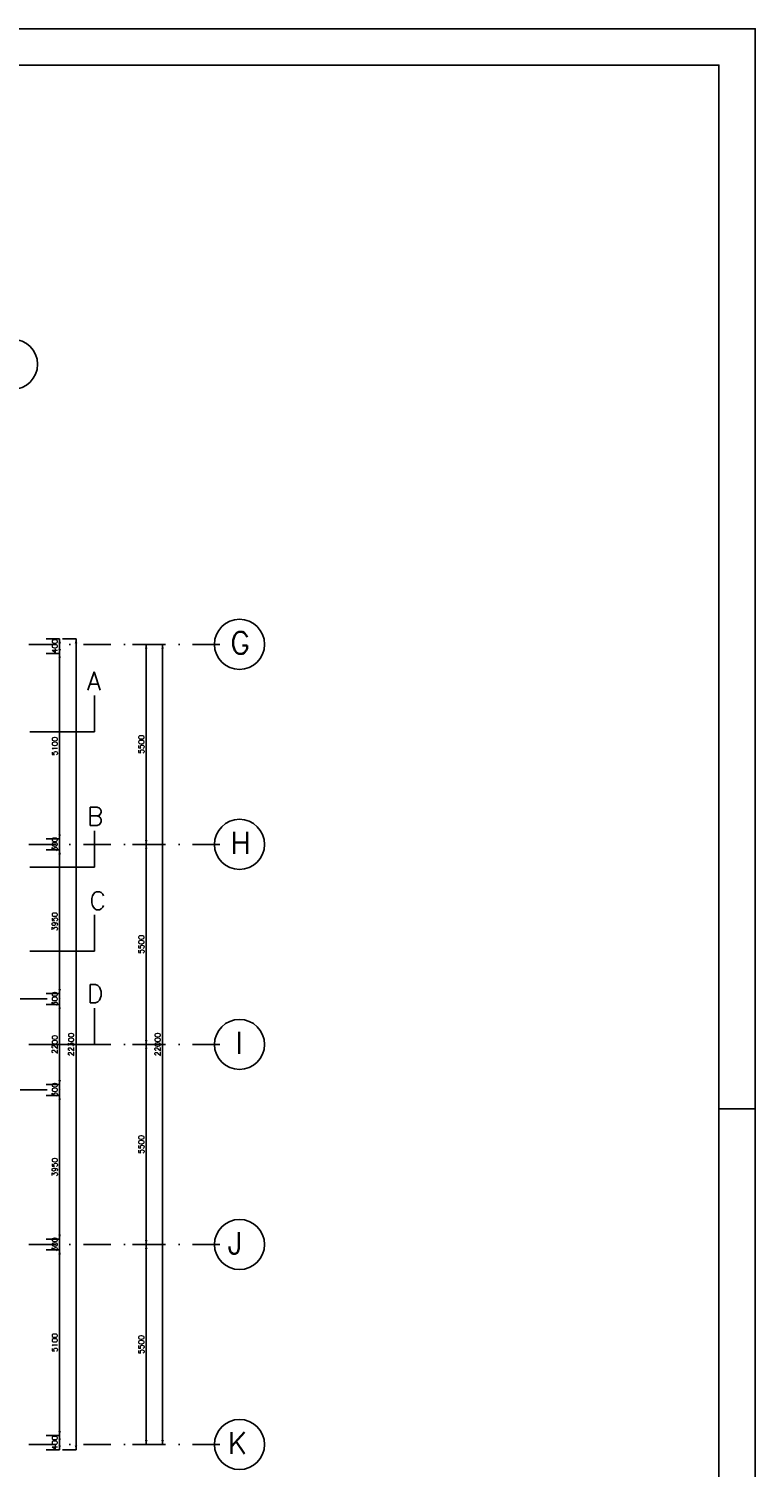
# Model space of a CAD drawing. Extents: x 0 to 84100, y 0 to 59400.
# Tile 10 of 10: x 64128 to 84100, y 19851 to 59400. Entities that reach past the tile are written whole.
import ezdxf
from ezdxf.enums import TextEntityAlignment as Align

# ---------------------------------------------------------------- set-up
doc = ezdxf.new("R2010")
doc.units = 0
doc.header["$LTSCALE"] = 60
doc.header["$MEASUREMENT"] = 0
doc.linetypes.add('DASHDOT', pattern=[25, 12.5, -6.25, 0, -6.25])
doc.layers.get('0').update_dxf_attribs({"linetype": 'CONTINUOUS'})
for name, color, linetype in [('KADER', 2, 'CONTINUOUS'), ('LAAG50', 1, 'CONTINUOUS'), ('MAAT15', 3, 'CONTINUOUS'), ('STRAMIEN', 3, 'DASHDOT')]:
    doc.layers.add(name, color=color, linetype=linetype)
doc.styles.add('ROMANS', font='romans')

# ---------------------------------------------------------------- blocks, each defined once
blk = doc.blocks.new('ZUDIMTUS')
at = {"color": 3}
blk.add_solid([(0, 0), (-800, -240), (-800, 240)], dxfattribs=at)

msp = doc.modelspace()

# ---------------------------------------------------------------- linework, layer by layer
at = {"layer": 'KADER', "color": 3}
msp.add_line((83100, 29700), (84100, 29700), dxfattribs=at)
msp.add_lwpolyline([(0, 0), (84100, 0), (84100, 0), (84100, 59400), (0, 59400)], close=True, dxfattribs=at)
at = {"layer": 'KADER'}
msp.add_lwpolyline([(1000, 1000), (83100, 1000), (83100, 1000), (83100, 58400), (1000, 58400)], close=True, dxfattribs=at)
at = {"layer": 'LAAG50'}
for p, q in [((65936.3, 40072), (65936.3, 41072)), ((64157.6, 40072), (65936.3, 40072)), ((65936.3, 36351.5), (65936.3, 37351.5)), ((64157.6, 36351.5), (65936.3, 36351.5)), ((65936.3, 34038.9), (65936.3, 35038.9)), ((64157.6, 34038.9), (65936.3, 34038.9)), ((65936.3, 31475.2), (65936.3, 32475.2)), ((64157.6, 31475.2), (65936.3, 31475.2))]:
    msp.add_line(p, q, dxfattribs=at)
at = {"layer": 'MAAT15'}
for p, q in [((64977, 42625.2), (64602, 42625.2)), ((64977, 42225.2), (64977, 42625.2)), ((65427, 42625.2), (65052, 42625.2)), ((65427, 20325.2), (65427, 42625.2)), ((67356.6, 42475.2), (66981.6, 42475.2)), ((67356.6, 36975.2), (67356.6, 42475.2)), ((67806.6, 42475.2), (67431.6, 42475.2)), ((67806.6, 20475.2), (67806.6, 42475.2)), ((64977, 42225.2), (64602, 42225.2)), ((64977, 37125.2), (64977, 42225.2)), ((64977, 37125.2), (64602, 37125.2)), ((64977, 36825.2), (64602, 36825.2)), ((64977, 36825.2), (64977, 37125.2)), ((64977, 32875.2), (64977, 36825.2)), ((67356.6, 36975.2), (66981.6, 36975.2)), ((67356.6, 31475.2), (67356.6, 36975.2)), ((64977, 32875.2), (64602, 32875.2)), ((64977, 32575.2), (64977, 32875.2)), ((64977, 32575.2), (64602, 32575.2)), ((64977, 30375.2), (64977, 32575.2)), ((67356.6, 31475.2), (66981.6, 31475.2)), ((67356.6, 25975.2), (67356.6, 31475.2)), ((64977, 30375.2), (64602, 30375.2)), ((64977, 30075.2), (64602, 30075.2)), ((64977, 30075.2), (64977, 30375.2)), ((64977, 26125.2), (64977, 30075.2)), ((64977, 26125.2), (64602, 26125.2)), ((64977, 25825.2), (64977, 26125.2)), ((64977, 25825.2), (64602, 25825.2)), ((64977, 20725.2), (64977, 25825.2)), ((67356.6, 25975.2), (66981.6, 25975.2)), ((67356.6, 20475.2), (67356.6, 25975.2)), ((64977, 20725.2), (64602, 20725.2)), ((64977, 20325.2), (64977, 20725.2)), ((64977, 20325.2), (64602, 20325.2)), ((65427, 20325.2), (65052, 20325.2)), ((67356.6, 20475.2), (66981.6, 20475.2)), ((67806.6, 20475.2), (67431.6, 20475.2))]:
    msp.add_line(p, q, dxfattribs=at)
at = {"layer": 'STRAMIEN'}
for p, q in [((69383.3, 42475.2), (41627.5, 42475.2)), ((69383.3, 36975.2), (42322.2, 36975.2)), ((8384.6, 32725.2), (65147.1, 32725.2)), ((69383.3, 31475.2), (13876.8, 31475.2)), ((8384.6, 30225.2), (65147.1, 30225.2)), ((69383.3, 25975.2), (42322.2, 25975.2)), ((69383.3, 20475.2), (42322.2, 20475.2))]:
    msp.add_line(p, q, dxfattribs=at)
at = {"layer": 'STRAMIEN', "linetype": 'Continuous'}
for centre in [(63680.4, 50174.4), (69922.3, 42475.2), (69922.3, 36975.2), (69922.3, 31475.2), (69922.3, 25975.2), (69922.3, 20475.2)]:
    msp.add_circle(centre, 689, dxfattribs=at)

# ---------------------------------------------------------------- block references
at = {"layer": 'MAAT15', "xscale": 0.15, "yscale": 0.15, "zscale": 0.15}
for p, rotation in [((64977, 42625.2), 90), ((64977, 42225.2), 270), ((65427, 42625.2), 90), ((67356.6, 42475.2), 90), ((67806.6, 42475.2), 90), ((64977, 42225.2), 90), ((64977, 37125.2), 270), ((64977, 36825.2), 90), ((67356.6, 36975.2), 270), ((67356.6, 36975.2), 90), ((64977, 32875.2), 270), ((64977, 32575.2), 90), ((67356.6, 31475.2), 270), ((67356.6, 31475.2), 90), ((64977, 30375.2), 270), ((64977, 30075.2), 90), ((64977, 26125.2), 270), ((64977, 25825.2), 90), ((67356.6, 25975.2), 270), ((67356.6, 25975.2), 90), ((64977, 20725.2), 270), ((64977, 20725.2), 90), ((67356.6, 20475.2), 270), ((67806.6, 20475.2), 270), ((64977, 20325.2), 270), ((65427, 20325.2), 270)]:
    msp.add_blockref('ZUDIMTUS', p, dxfattribs=dict(at, rotation=rotation))

# ---------------------------------------------------------------- texts
at = {"layer": 'LAAG50', "style": 'ROMANS'}
for s, height, p in [('G', 600, (69667.9, 42217.4)), ('A', 500, (65729.7, 41217.9)), ('B', 500, (65729.7, 37497.4)), ('H', 600, (69667.9, 36717.4)), ('C', 500, (65796.1, 35175.3)), ('D', 500, (65729.7, 32621.1)), ('I', 600, (69813.1, 31217.4)), ('J', 600, (69595.6, 25717.4)), ('K', 600, (69596.9, 20217.4))]:
    msp.add_text(s, height=height, dxfattribs=at).set_placement(p)
at = {"layer": 'MAAT15', "style": 'ROMANS'}
for s, p in [('400', (64917, 42425.2)), ('5100', (64917, 39675.2)), ('5500', (67296.6, 39725.2)), ('300', (64917, 36975.2)), ('3950', (64917, 34850.2)), ('5500', (67296.6, 34225.2)), ('300', (64917, 32725.2)), ('2200', (64917, 31475.2)), ('22300', (65367, 31475.2)), ('22000', (67746.6, 31475.2)), ('300', (64917, 30225.2)), ('5500', (67296.6, 28725.2)), ('3950', (64917, 28100.2)), ('300', (64917, 25975.2)), ('5100', (64917, 23275.2)), ('5500', (67296.6, 23225.2)), ('400', (64917, 20525.2))]:
    msp.add_text(s, height=150, rotation=90, dxfattribs=at).set_placement(p, align=Align.CENTER)

doc.saveas('drawing.dxf')
